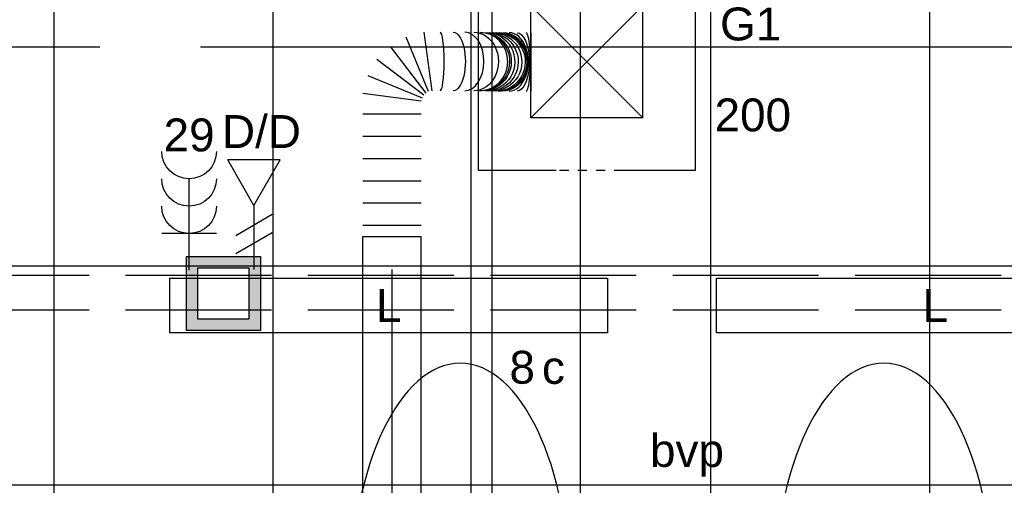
# Model space of a CAD drawing. Extents: x -132501 to 411300, y -42818 to 427495.
# Tile 77 of 256: x 15706 to 18405, y 31834 to 33109. Entities that reach past the tile are written whole.
import ezdxf
from ezdxf.enums import TextEntityAlignment as Align

# ---------------------------------------------------------------- set-up
doc = ezdxf.new("R2010")
doc.units = 0
doc.header["$LTSCALE"] = 50
for name, pattern in [('CENTER2', [28.575, 19.05, -3.175, 3.175, -3.175]), ('E_GOOT5', [10, 8, -2]), ('STREEPJES', [0.1, 0.05, -0.05])]:
    doc.linetypes.add(name, pattern=pattern)
doc.layers.get('0').update_dxf_attribs({"linetype": 'CONTINUOUS'})
for name, color, linetype in [('45 Plafond 2D arcering', 7, 'CONTINUOUS'), ('EL6131--', 2, 'CONTINUOUS'), ('EL6131--_VG', 2, 'CONTINUOUS'), ('EL6222--', 3, 'CONTINUOUS'), ('EL6311--', 3, 'CONTINUOUS'), ('EL6441--', 3, 'CONTINUOUS'), ('EM6131--', 1, 'CONTINUOUS'), ('WL524---', 90, 'CONTINUOUS'), ('WL570---_TOEVOER', 3, 'CONTINUOUS'), ('WL570---_TOEVOER_HL', 8, 'CONTINUOUS'), ('WL570---_TOEVOER_RST', 2, 'CONTINUOUS'), ('WL570---_TOEVOER_RST_HL', 1, 'CONTINUOUS'), ('WM570---_TOEVOER_PR', 1, 'CONTINUOUS'), ('WM570---_TOEVOER_RST_PR', 1, 'CONTINUOUS')]:
    doc.layers.add(name, color=color, linetype=linetype)
doc.styles.add('BURO-018', font='ARIAL.TTF', dxfattribs={"height": 63})

# ---------------------------------------------------------------- blocks, each defined once
blk = doc.blocks.new('E00153')
at = {"color": 0, "linetype": 'Continuous'}
for p, q in [((-1.443, 7), (1.443, 7)), ((0, 4.5), (-1.443, 7)), ((0, 4.5), (1.443, 7)), ((0, 4.5), (0, 1)), ((-1, 4), (1, 2.845)), ((-1, 3), (1, 1.845))]:
    blk.add_line(p, q, dxfattribs=at)
at = {"color": 7, "style": 'BURO-018'}
for tag, p in [('E_COMMENT1', (-6, 12)), ('E_COMMENT2', (6, 12)), ('E_DCOM1', (-6, 9)), ('E_DCOM2', (6, 9))]:
    blk.add_attdef(tag, text='', height=1.8, dxfattribs=at).set_placement(p, align=Align.MIDDLE)
at = {"color": 0, "style": 'BURO-018'}
blk.add_attdef('E_TEXT1', text='', height=1.8, dxfattribs=at).set_placement((2.5, 6), align=Align.MIDDLE)
at = {"color": 0, "linetype": 'Continuous', "style": 'BURO-018', "flags": 1}
blk.add_attdef('E_MATCODE', text='', height=1.8, dxfattribs=at).set_placement((0, 0), align=Align.MIDDLE)
blk = doc.blocks.new('111304B')
at = {"color": 0, "linetype": 'Continuous'}
for p, q in [((0, 1), (0, 6)), ((-1.5, 3), (1.5, 3))]:
    blk.add_line(p, q, dxfattribs=at)
for centre in [(0, 7.5), (0, 6), (0, 4.5)]:
    blk.add_arc(centre, 1.5, 180, 0, dxfattribs=at)
at = {"color": 0, "linetype": 'Continuous', "style": 'BURO-018'}
for tag, p in [('E_GKAST', (0, 13)), ('E_GROEP', (0, 10)), ('E_SGROEP', (4.5, 10))]:
    blk.add_attdef(tag, text='', height=1.8, dxfattribs=at).set_placement(p, align=Align.MIDDLE)
at = {"color": 0, "linetype": 'Continuous', "style": 'BURO-018', "flags": 1}
for tag, p in [('E_VERMCODE', (13, 10)), ('E_MATCODE', (0, 0))]:
    blk.add_attdef(tag, text='', height=1.8, dxfattribs=at).set_placement(p, align=Align.MIDDLE)
blk = doc.blocks.new('E00414')
at = {"color": 0, "linetype": 'Continuous'}
for p, q in [((-2.9, -2.9), (-2.9, 2.9)), ((-2.9, 2.9), (2.9, 2.9)), ((2.9, 2.9), (2.9, -2.9)), ((-2, 2), (2, 2)), ((-2, -2), (-2, 2)), ((2, 2), (2, -2)), ((2, -2), (-2, -2)), ((2.9, -2.9), (-2.9, -2.9))]:
    blk.add_line(p, q, dxfattribs=at)
at = {"color": 0}
for points in [[(-2.9, 2.9), (2.9, 2.9), (-2, 2), (2, 2)], [(-2, -2), (-2.9, -2.9), (-2, 2), (-2.9, 2.9)], [(2, 2), (2.9, 2.9), (2, -2), (2.9, -2.9)], [(2, -2), (2.9, -2.9), (-2, -2), (-2.9, -2.9)]]:
    blk.add_solid(points, dxfattribs=at)
at = {"color": 0, "linetype": 'Continuous', "style": 'BURO-018'}
for tag, p in [('E_GKAST', (0, 8)), ('E_GROEP', (0, 5)), ('E_SGROEP', (4.5, 5))]:
    blk.add_attdef(tag, text='', height=1.8, dxfattribs=at).set_placement(p, align=Align.MIDDLE)
at = {"color": 0, "linetype": 'Continuous', "style": 'BURO-018', "flags": 1}
for tag, p in [('E_VERMCODE', (13, 5)), ('E_MATCODE', (0, 0))]:
    blk.add_attdef(tag, text='', height=1.8, dxfattribs=at).set_placement(p, align=Align.MIDDLE)
blk = doc.blocks.new('*U384')
at = {"color": 0, "ltscale": 10}
for p, q in [((297.5, 297.5, -2737.5), (-297.5, 297.5, -2737.5)), ((-297.5, -297.5, -2737.5), (-297.5, 297.5, -2737.5)), ((297.5, -297.5, -2737.5), (297.5, 297.5, -2737.5)), ((153.5, 153.5, -2737.5), (-153.5, 153.5, -2737.5)), ((-153.5, -153.5, -2737.5), (-153.5, 153.5, -2737.5)), ((153.5, -153.5, -2737.5), (-153.5, 153.5, -2737.5)), ((-153.5, -153.5, -2737.5), (153.5, 153.5, -2737.5)), ((153.5, -153.5, -2737.5), (153.5, 153.5, -2737.5)), ((153.5, -153.5, -2737.5), (-153.5, -153.5, -2737.5)), ((-84.7, -297.5, -2737.5), (-297.5, -297.5, -2737.5)), ((297.5, -297.5, -2737.5), (100.1, -297.5, -2737.5))]:
    blk.add_line(p, q, dxfattribs=at)
at = {"color": 8, "linetype": 'STREEPJES', "ltscale": 10}
blk.add_line((100.1, -297.5, -2737.5), (-84.7, -297.5, -2737.5), dxfattribs=at)
at = {"layer": 'WL570---_TOEVOER_RST_HL', "linetype": 'CENTER2'}
blk.add_circle((0, 0, -2737.5), 0.075, dxfattribs=at)
at = {"layer": 'WL570---_TOEVOER_RST', "color": 1, "style": 'BURO-018'}
for tag in ['MC', 'Q']:
    blk.add_attdef(tag, text='', height=90, dxfattribs=at).set_placement((0, 0), align=Align.MIDDLE)
at = {"layer": 'WM570---_TOEVOER_RST_PR', "color": 1, "style": 'BURO-018'}
blk.add_attdef('POSNR', text='', height=90, dxfattribs=at).set_placement((0, 0), align=Align.MIDDLE)
blk = doc.blocks.new('*U1444')
at = {"color": 0, "ltscale": 10}
for p, q in [((0, 150, -3030), (15704.8, 150, -3030)), ((0, -150, -3030), (15704.8, -150, -3030))]:
    blk.add_line(p, q, dxfattribs=at)
at = {"layer": 'EM6131--', "color": 1, "style": 'BURO-018'}
blk.add_attdef('POSNR', text='', height=90, dxfattribs=at).set_placement((0, 0), align=Align.MIDDLE)
blk = doc.blocks.new('E001611200150')
at = {"color": 0}
for p, q in [((-12, -1.5), (-12, 1.5)), ((-12, 1.5), (12, 1.5)), ((12, 1.5), (12, -1.5)), ((12, -1.5), (-12, -1.5))]:
    blk.add_line(p, q, dxfattribs=at)
at = {"color": 0, "linetype": 'Continuous', "style": 'BURO-018'}
for tag, p in [('E_GKAST', (0, 8)), ('E_GROEP', (0, 5)), ('E_SGROEP', (4.5, 5)), ('E_ARMCODE', (0, 0)), ('E_SLET', (4.5, -3))]:
    blk.add_attdef(tag, text='', height=1.8, dxfattribs=at).set_placement(p, align=Align.MIDDLE)
blk = doc.blocks.new('*U1629')
at = {"color": 0, "ltscale": 10}
for p, q in [((0, 80, -3241.7), (1043.5, 80, -3241.7)), ((1043.5, 80, -3241.7), (1043.5, -80, -3241.7)), ((0, -80, -3241.7), (1043.5, -80, -3241.7))]:
    blk.add_line(p, q, dxfattribs=at)
at = {"layer": 'WL570---_TOEVOER_HL', "linetype": 'CENTER2'}
blk.add_line((0, 0, -3241.7), (1043.5, 0, -3241.7), dxfattribs=at)
at = {"layer": 'WM570---_TOEVOER_PR', "color": 1, "style": 'BURO-018'}
blk.add_attdef('POSNR', text='', height=90, dxfattribs=at).set_placement((0, 0), align=Align.MIDDLE)
blk = doc.blocks.new('*U1631')
at = {"color": 0, "ltscale": 10}
for p, q in [((0, 80, -3241.7), (0, -80, -3241.7)), ((30.5, 80, -3241.7), (30.5, -80, -3241.7)), ((91.6, 80, -3241.7), (91.6, -80, -3241.7)), ((152.7, 80, -3241.7), (152.7, -80, -3241.7)), ((213.8, 80, -3241.7), (213.8, -80, -3241.7)), ((274.9, 80, -3241.7), (274.9, -80, -3241.7)), ((336, 80, -3241.7), (336, -80, -3241.7)), ((370.8, -80, -3241.7), (391.9, 80, -3241.7)), ((440.9, 66.9, -3241.7), (379.2, -82.2, -3241.7)), ((386.6, -86.5, -3241.7), (484.8, 41.5, -3241.7)), ((520.7, 5.6, -3241.7), (392.7, -92.6, -3241.7)), ((397, -100, -3241.7), (546.1, -38.3, -3241.7)), ((559.2, -87.3, -3241.7), (399.2, -108.4, -3241.7)), ((559, -241.2, -3241.7), (559, -240.4, -3241.7)), ((398.1, -291.6, -3241.7), (398.1, -292.4, -3241.7)), ((557.9, -380.5, -3241.7), (397.9, -380.5, -3241.7))]:
    blk.add_line(p, q, dxfattribs=at)
for centre, major_axis, ratio, start_param, end_param in [((479.2, -131.4, -3241.7), (-80, 0), 0.142374, 6.283133, 9.424725), ((479.1, -199.2, -3241.7), (-80, 0.2), 0.656196, 6.282768, 9.42436), ((479, -239.9, -3241.7), (-80, 0.9), 0.965566, 0.005169, 3.136424), ((478.1, -292.8, -3241.7), (80, -0.9), 0.965566, 3.146762, 6.278016), ((478, -320.9, -3241.7), (80, -0.2), 0.656196, 3.14201, 6.283603), ((477.9, -367.6, -3241.7), (80, 0), 0.142374, 3.141645, 6.283238)]:
    blk.add_ellipse(centre, major_axis=major_axis, ratio=ratio, start_param=start_param, end_param=end_param, dxfattribs=at)
at = {"color": 0, "ltscale": 10, "extrusion": (0, 0, -1)}
for centre, major_axis, ratio, start_param, end_param in [((479.2, -167.5, -3241.7), (80, -0.1), 0.415807, 6.283003, 9.424596), ((478.9, -242.9, -3241.7), (80, -1.3), 0.987767, 0, 3.141593), ((479.1, -224, -3241.7), (80, -0.3), 0.844436, 6.282119, 9.423712), ((478.5, -266.8, -3241.7), (80, -1.3), 0.987767, 0, 3.141593), ((478.7, -257.3, -3241.7), (80, -1.3), 0.987767, 0, 3.141593), ((478.8, -247.7, -3241.7), (80, -1.3), 0.987767, 0, 3.141593), ((478.2, -286, -3241.7), (80, -1.3), 0.987767, 0, 3.141593), ((478.4, -276.4, -3241.7), (80, -1.3), 0.987767, 0, 3.141593), ((478.1, -303.8, -3241.7), (-80, 0.3), 0.844436, 3.142659, 6.284252), ((478, -342.8, -3241.7), (-80, 0.1), 0.415807, 3.141775, 6.283367)]:
    blk.add_ellipse(centre, major_axis=major_axis, ratio=ratio, start_param=start_param, end_param=end_param, dxfattribs=at)
at = {"layer": 'WM570---_TOEVOER_PR', "color": 1, "style": 'BURO-018'}
blk.add_attdef('POSNR', text='', height=90, dxfattribs=at).set_placement((0, 0), align=Align.MIDDLE)
blk = doc.blocks.new('GAFGHYHY')
at = {"layer": '45 Plafond 2D arcering', "linetype": 'Continuous'}
h = blk.add_hatch(dxfattribs=at)
h.set_pattern_fill('RASTER_600_0002', color=8, style=0, pattern_type=2)
h.set_pattern_definition([(0, (322400.6, 274234.63), (0, 600), []), (90, (322400.6, 274234.63), (-600, 0), [])])
h.paths.add_polyline_path([(318797.6, 273343.2), (318797.6, 270841.8), (322317.4, 270841.8), (325823.6, 270841.8), (325823.6, 277626.8), (322317.4, 277626.8), (318797.6, 277626.8)], flags=0)
h.paths.add_polyline_path([(321045.7, 275734.6, -1), (320755.7, 275734.6, -1)], flags=0)
h.paths.add_polyline_path([(320755.7, 272734.6, -1), (321045.7, 272734.6, -1)], flags=0)
h.paths.add_polyline_path([(323755.7, 275734.6, -1), (324045.7, 275734.6, -1)], flags=0)
h.paths.add_polyline_path([(323755.7, 272734.6, -1), (324045.7, 272734.6, -1)], flags=0)

msp = doc.modelspace()

# ---------------------------------------------------------------- linework, layer by layer
at = {"layer": 'EL6131--_VG', "linetype": 'E_GOOT5'}
for p, q in [((12996.328, 32408.7947, 3000), (33344.6376, 32408.7947, 3000)), ((12996.328, 32313.8798, 3000), (33344.6376, 32313.8798, 3000))]:
    msp.add_line(p, q, dxfattribs=at)
at = {"layer": 'EL6222--', "extrusion": (0, 0, -1)}
for centre in [(16913.9212, 31537.9659), (18075.0092, 31537.9659)]:
    msp.add_ellipse(centre, major_axis=(0, 630.228), ratio=0.476018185, dxfattribs=at)

# ---------------------------------------------------------------- block references
at = {"layer": 'EL6131--', "rotation": 270}
msp.add_blockref('*U1444', (17092.7149, 34831.8696, 3030), dxfattribs=at)
at = {"layer": 'EL6222--'}
ref = msp.add_blockref('111304B', (16170.4457, 32373.2635), dxfattribs=dict(at, xscale=-50, yscale=50, zscale=50))
ref.add_attrib('E_GROEP', '29', dxfattribs={"layer": '0', "color": 1, "linetype": 'Continuous', "height": 90, "style": 'BURO-018'}).set_placement((16170.4457, 32793.4532), align=Align.MIDDLE)
at = {"layer": 'EL6222--', "xscale": 35, "yscale": 35, "zscale": 35}
msp.add_blockref('E00414', (16264.4192, 32359.0263), dxfattribs=at)
at = {"layer": 'EL6311--'}
ref = msp.add_blockref('E001611200150', (16717.5151, 32326.01), dxfattribs=dict(at, xscale=50, yscale=50, zscale=50))
ref.add_attrib('E_ARMCODE', 'L', dxfattribs={"layer": '0', "color": 1, "linetype": 'Continuous', "height": 90, "style": 'BURO-018'}).set_placement((16717.5151, 32326.01), align=Align.MIDDLE)
ref.add_attrib('E_SLET', 'c', dxfattribs={"layer": '0', "color": 1, "linetype": 'Continuous', "height": 90, "style": 'BURO-018'}).set_placement((17169.2702, 32155.9262), align=Align.MIDDLE)
ref.add_attrib('E_GROEP', '8', dxfattribs={"layer": '0', "color": 1, "linetype": 'Continuous', "height": 90, "style": 'BURO-018'}).set_placement((17083.6693, 32156.9564), align=Align.MIDDLE)
ref = msp.add_blockref('E001611200150', (18216.4381, 32326.01), dxfattribs=dict(at, xscale=50, yscale=50, zscale=50))
ref.add_attrib('E_ARMCODE', 'L', dxfattribs={"layer": '0', "color": 1, "linetype": 'Continuous', "height": 90, "style": 'BURO-018'}).set_placement((18216.4381, 32326.01), align=Align.MIDDLE)
ref.add_attrib('E_SLET', 'c', dxfattribs={"layer": '0', "color": 1, "linetype": 'Continuous', "height": 90, "style": 'BURO-018'}).set_placement((18668.1932, 32155.9262), align=Align.MIDDLE)
ref.add_attrib('E_GROEP', '8', dxfattribs={"layer": '0', "color": 1, "linetype": 'Continuous', "height": 90, "style": 'BURO-018'}).set_placement((18582.5923, 32156.9564), align=Align.MIDDLE)
at = {"layer": 'EL6441--'}
ref = msp.add_blockref('E00153', (16348.3875, 32375.0373), dxfattribs=dict(at, xscale=-50, yscale=50, zscale=50))
ref.add_attrib('E_TEXT1', 'D/D', dxfattribs={"layer": '0', "color": 1, "height": 90, "style": 'BURO-018'}).set_placement((16368.896, 32804.4236), align=Align.MIDDLE)
at = {"layer": 'WL524---'}
msp.add_blockref('GAFGHYHY', (-304837.0445, -242743.8149), dxfattribs=at)
at = {"layer": 'WL570---_TOEVOER', "rotation": 90}
for name, p in [('*U1631', (16727.0575, 32515.3493, 3241.6582)), ('*U1629', (16727.0575, 31471.8891, 3241.6582))]:
    msp.add_blockref(name, p, dxfattribs=at)
at = {"layer": 'WL570---_TOEVOER_RST'}
ref = msp.add_blockref('*U384', (17261.0758, 32993.2982, 2737.5), dxfattribs=at)
ref.add_attrib('Q', '200', dxfattribs={"color": 1, "height": 90, "style": 'BURO-018'}).set_placement((17715.7907, 32848.2785), align=Align.MIDDLE)
ref.add_attrib('MC', 'G1', dxfattribs={"color": 1, "height": 90, "style": 'BURO-018'}).set_placement((17709.8323, 33097.3202), align=Align.MIDDLE)

# ---------------------------------------------------------------- texts
at = {"layer": 'EL6222--', "color": 1, "style": 'BURO-018'}
msp.add_text('bvp', height=90, dxfattribs=at).set_placement((17434.0064, 31884.0405))

doc.saveas('drawing.dxf')
